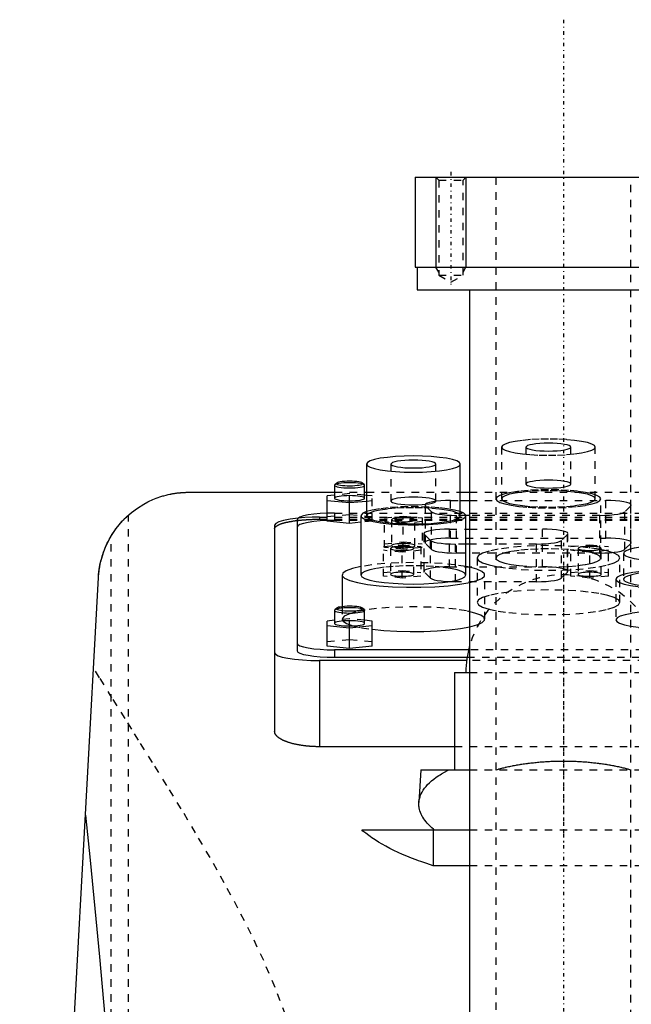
# Model space of a CAD drawing. Extents: x -120 to 120, y -1 to 834.
# Tile 5 of 6: x -72 to 9, y 703 to 834. Entities that reach past the tile are written whole.
import ezdxf

# ---------------------------------------------------------------- set-up
doc = ezdxf.new("R2010")
doc.units = 0
doc.linetypes.add('CENTER', pattern=[1.5, 0.45, -0.5, 0.05, -0.5])
doc.linetypes.add('DASHED', pattern=[2, 1, -1])
for name, color, linetype in [('AM_0', 7, 'CONTINUOUS'), ('AM_10', 7, 'CONTINUOUS'), ('AM_3', 7, 'DASHED'), ('AM_7', 7, 'CENTER')]:
    doc.layers.add(name, color=color, linetype=linetype)

msp = doc.modelspace()

# ---------------------------------------------------------------- linework, layer by layer
at = {"layer": 'AM_0', "color": 7, "linetype": 'CONTINUOUS'}
for p, q in [((-19.75, 813.5), (-19.75, 801.5)), ((-19.75, 813.5), (19.75, 813.5)), ((-19.75, 801.5), (19.75, 801.5)), ((-19.5, 801.5), (-19.5, 798.5)), ((-19.5, 798.5), (19.5, 798.5)), ((-12.5, 798.5), (-12.5, 675.5)), ((-26.25, 775.26), (-26.25, 768.37)), ((-13.75, 768.37), (-13.75, 775.26)), ((-30.47, 772.49), (-30.5, 772.43)), ((-30.5, 772.43), (-30.5, 770.71)), ((-30.22, 772.73), (-30.47, 772.49)), ((-26.53, 772.49), (-26.78, 772.73)), ((-26.5, 770.71), (-26.5, 772.43)), ((-50, 771.5), (-30.5, 771.5)), ((-30.5, 771.12), (-31.5, 771.02)), ((-31.5, 767.66), (-31.5, 771.02)), ((-26.5, 771.5), (-26.25, 771.5)), ((-26.25, 771.09), (-26.5, 771.12)), ((-13.75, 771.5), (-12.5, 771.5)), ((-31.5, 770.42), (-28.5, 770.12)), ((-28.5, 770.12), (-26.25, 770.34)), ((-28.5, 767.36), (-28.5, 770.12)), ((-13.75, 770.4), (-12.5, 770.4)), ((-35.5, 767.86), (-35.5, 750.38)), ((-27, 768.37), (-27, 760.49)), ((-12.5, 768.42), (-13.01, 768.42)), ((-13, 760.49), (-13, 768.37)), ((-38.5, 767.14), (-38.5, 739.63)), ((-28.5, 767.36), (-31.5, 767.66)), ((-27, 767.51), (-28.5, 767.36)), ((-13, 766.58), (-12.5, 766.58)), ((-12.5, 764.6), (-13, 764.6)), ((-12.49, 761.5), (-13, 761.6)), ((-72.48, 569.6), (-61.98, 760.16)), ((-29.5, 760.49), (-29.5, 756.25)), ((-30.22, 756.06), (-30.47, 755.82)), ((-26.53, 755.82), (-26.78, 756.06)), ((-30.47, 755.82), (-30.5, 755.76)), ((-30.5, 755.76), (-30.5, 754.03)), ((-26.5, 754.03), (-26.5, 755.76)), ((-30.5, 754.44), (-31.5, 754.34)), ((-31.5, 750.99), (-31.5, 754.34)), ((-31.5, 753.74), (-28.5, 753.44)), ((-28.5, 753.44), (-25.5, 753.74)), ((-28.5, 750.69), (-28.5, 753.44)), ((-25.5, 754.34), (-26.5, 754.44)), ((-25.5, 750.99), (-25.5, 754.34)), ((-28.5, 750.69), (-31.5, 750.99)), ((-25.5, 750.99), (-28.5, 750.69)), ((-12.65, 750.5), (-30.5, 750.5)), ((-30.5, 750.5), (-30.5, 749.52)), ((-30.5, 749.52), (-12.84, 749.52)), ((-32.5, 749.08), (-32.5, 737.59)), ((-12.9, 749.08), (-32.5, 749.08)), ((-14.5, 747.5), (-14.5, 734.5)), ((-14.5, 747.5), (-12.51, 747.5)), ((-14.5, 737.59), (-32.5, 737.59)), ((-19, 734.5), (-19.27, 730.15)), ((-19, 734.5), (-12.51, 734.5)), ((-26.89, 726.5), (-12.5, 726.5)), ((-17.38, 726.5), (-17.38, 721.73)), ((-12.5, 721.73), (-17.38, 721.73))]:
    msp.add_line(p, q, dxfattribs=at)
for points in [[(-26.25, 775.26), (-26.13, 775.05), (-25.77, 774.85), (-25.2, 774.66), (-24.42, 774.49), (-23.47, 774.36), (-22.39, 774.26), (-21.22, 774.2), (-20, 774.18), (-18.78, 774.2), (-17.61, 774.26), (-16.53, 774.36), (-15.58, 774.49), (-14.8, 774.66), (-14.23, 774.85), (-13.87, 775.05), (-13.75, 775.26), (-13.87, 775.47), (-14.23, 775.68), (-14.8, 775.87), (-15.58, 776.03), (-16.53, 776.16), (-17.61, 776.26), (-18.78, 776.33), (-20, 776.35), (-21.22, 776.33), (-22.39, 776.26), (-23.47, 776.16), (-24.42, 776.03), (-25.2, 775.87), (-25.77, 775.68), (-26.13, 775.47)], [(-23, 775.26), (-22.94, 775.16), (-22.77, 775.06), (-22.49, 774.97), (-22.12, 774.89), (-21.67, 774.83), (-21.15, 774.78), (-20.59, 774.75), (-20, 774.74), (-19.41, 774.75), (-18.85, 774.78), (-18.33, 774.83), (-17.88, 774.89), (-17.51, 774.97), (-17.23, 775.06), (-17.06, 775.16), (-17, 775.26), (-17.06, 775.36), (-17.23, 775.46), (-17.51, 775.55), (-17.88, 775.63), (-18.33, 775.7), (-18.85, 775.74), (-19.41, 775.77), (-20, 775.78), (-20.59, 775.77), (-21.15, 775.74), (-21.67, 775.7), (-22.12, 775.63), (-22.49, 775.55), (-22.77, 775.46), (-22.94, 775.36)]]:
    msp.add_lwpolyline(points, close=True, dxfattribs=at)
for points in [[(-30.5, 772.43), (-30.46, 772.36), (-30.35, 772.3), (-30.17, 772.24), (-29.92, 772.19), (-29.62, 772.14), (-29.28, 772.11), (-28.91, 772.09), (-28.52, 772.08), (-28.13, 772.09), (-27.76, 772.11), (-27.41, 772.14), (-27.1, 772.18), (-26.85, 772.24), (-26.66, 772.29), (-26.55, 772.36), (-26.5, 772.43), (-26.53, 772.49)], [(-30.22, 772.73), (-30.25, 772.67), (-30.21, 772.61), (-30.11, 772.56), (-29.94, 772.51), (-29.72, 772.46), (-29.45, 772.42), (-29.15, 772.4), (-28.82, 772.38), (-28.48, 772.37), (-28.14, 772.38), (-27.81, 772.4), (-27.51, 772.43), (-27.25, 772.47), (-27.04, 772.51), (-26.88, 772.56), (-26.78, 772.62), (-26.75, 772.68), (-26.79, 772.74), (-26.89, 772.8), (-27.05, 772.85), (-27.27, 772.89), (-27.53, 772.93), (-27.83, 772.96), (-28.16, 772.98), (-28.5, 772.98)], [(-28.5, 772.98), (-28.85, 772.98), (-29.18, 772.96), (-29.48, 772.93), (-29.75, 772.89), (-29.97, 772.84), (-30.13, 772.79), (-30.22, 772.73)], [(-30.5, 770.71), (-30.46, 770.64), (-30.35, 770.58), (-30.16, 770.52), (-29.91, 770.46), (-29.61, 770.42), (-29.27, 770.39), (-28.89, 770.37), (-28.5, 770.36), (-28.11, 770.37), (-27.73, 770.39), (-27.39, 770.42), (-27.09, 770.46), (-26.84, 770.52), (-26.65, 770.58), (-26.54, 770.64), (-26.5, 770.71)], [(-35.38, 768.05), (-36.43, 767.93), (-37.31, 767.76), (-37.96, 767.57), (-38.36, 767.36), (-38.5, 767.14)], [(-31.5, 768.72), (-32.43, 768.67), (-33.29, 768.58), (-34.05, 768.48), (-34.66, 768.35), (-35.12, 768.2), (-35.4, 768.03), (-35.5, 767.86)], [(-26.25, 768.92), (-26.74, 768.7), (-26.98, 768.46), (-26.95, 768.23), (-26.67, 768), (-26.13, 767.78), (-25.37, 767.59), (-24.4, 767.42), (-23.26, 767.29), (-22.01, 767.2), (-20.68, 767.16), (-19.32, 767.16), (-17.99, 767.2), (-16.74, 767.29), (-15.6, 767.42), (-14.63, 767.59), (-13.87, 767.78), (-13.33, 768), (-13.05, 768.23), (-13.02, 768.46), (-13.26, 768.7), (-13.75, 768.92)], [(-26.25, 768.37), (-26.13, 768.16), (-25.77, 767.95), (-25.2, 767.76), (-24.42, 767.6), (-23.47, 767.47), (-22.39, 767.36), (-21.22, 767.3), (-20, 767.28), (-18.78, 767.3), (-17.61, 767.36), (-16.53, 767.47), (-15.58, 767.6), (-14.8, 767.76), (-14.23, 767.95), (-13.87, 768.16), (-13.75, 768.37)], [(-27, 761.6), (-28.14, 761.34), (-28.96, 761.04), (-29.41, 760.72), (-29.48, 760.38), (-29.17, 760.06), (-28.48, 759.75), (-27.46, 759.47), (-26.13, 759.23), (-24.55, 759.04), (-22.79, 758.91), (-20.92, 758.85), (-19, 758.85), (-17.13, 758.92), (-15.38, 759.05), (-13.81, 759.24), (-12.49, 759.48)], [(-27, 760.49), (-26.87, 760.25), (-26.47, 760.02), (-25.82, 759.81), (-24.95, 759.63), (-23.89, 759.48), (-22.68, 759.37), (-21.37, 759.3), (-20, 759.27), (-18.63, 759.3), (-17.32, 759.37), (-16.11, 759.48), (-15.05, 759.63), (-14.18, 759.81), (-13.53, 760.02), (-13.13, 760.25), (-13, 760.49)], [(-30.22, 756.06), (-30.25, 756), (-30.21, 755.94), (-30.11, 755.88), (-29.94, 755.83), (-29.72, 755.78), (-29.45, 755.75), (-29.15, 755.72), (-28.82, 755.7), (-28.48, 755.7), (-28.14, 755.7), (-27.81, 755.72), (-27.51, 755.75), (-27.25, 755.79), (-27.04, 755.84), (-26.88, 755.89), (-26.78, 755.94), (-26.75, 756), (-26.79, 756.06), (-26.89, 756.12), (-27.05, 756.17), (-27.27, 756.22), (-27.53, 756.26), (-27.83, 756.28), (-28.16, 756.3), (-28.5, 756.31)], [(-28.5, 756.31), (-28.85, 756.3), (-29.18, 756.28), (-29.48, 756.25), (-29.75, 756.21), (-29.97, 756.17), (-30.13, 756.11), (-30.22, 756.06)], [(-30.5, 755.76), (-30.46, 755.69), (-30.35, 755.62), (-30.17, 755.56), (-29.92, 755.51), (-29.62, 755.47), (-29.28, 755.44), (-28.91, 755.42), (-28.52, 755.41), (-28.13, 755.41), (-27.76, 755.43), (-27.41, 755.46), (-27.1, 755.51), (-26.85, 755.56), (-26.66, 755.62), (-26.55, 755.68), (-26.5, 755.75), (-26.53, 755.82)], [(-30.5, 754.03), (-30.46, 753.96), (-30.35, 753.9), (-30.16, 753.84), (-29.91, 753.79), (-29.61, 753.74), (-29.27, 753.71), (-28.89, 753.69), (-28.5, 753.69), (-28.11, 753.69), (-27.73, 753.71), (-27.39, 753.74), (-27.09, 753.79), (-26.84, 753.84), (-26.65, 753.9), (-26.54, 753.96), (-26.5, 754.03)], [(-25.51, 753.24), (-23.93, 753.08), (-22.22, 752.98), (-20.42, 752.93), (-18.61, 752.95), (-16.85, 753.02), (-15.21, 753.16), (-13.74, 753.34), (-12.49, 753.57)], [(-35.5, 751.37), (-35.4, 751.2), (-35.12, 751.04), (-34.66, 750.89), (-34.04, 750.75), (-33.28, 750.65), (-32.41, 750.57), (-31.48, 750.52), (-30.5, 750.5)], [(-38.5, 750.12), (-38.38, 749.92), (-38.04, 749.72), (-37.49, 749.54), (-36.74, 749.39), (-35.83, 749.26), (-34.8, 749.16), (-33.67, 749.1), (-32.5, 749.08)], [(-35.5, 750.38), (-35.4, 750.21), (-35.12, 750.05), (-34.66, 749.9), (-34.04, 749.77), (-33.28, 749.66), (-32.41, 749.58), (-31.48, 749.53), (-30.5, 749.52)]]:
    msp.add_lwpolyline(points, dxfattribs=at)
for points in [[(-61.98, 760.16, 0), (-61.96, 760.53, 0), (-61.87, 761.27, 0), (-61.74, 762.01, 0), (-61.65, 762.37, 0), (-61.55, 762.74, 0), (-61.32, 763.47, 0), (-61.04, 764.19, 0), (-60.71, 764.91, 0), (-60.33, 765.6, 0), (-59.9, 766.28, 0), (-59.66, 766.62, 0), (-59.41, 766.95, 0), (-58.86, 767.59, 0), (-58.25, 768.21, 0), (-57.57, 768.81, 0), (-56.8, 769.39, 0), (-55.93, 769.93, 0), (-55.41, 770.21, 0), (-55.32, 770.26, 0), (-55.13, 770.35, 0), (-54.93, 770.44, 0), (-54.82, 770.49, 0), (-54.72, 770.53, 0), (-54.5, 770.63, 0), (-54.27, 770.71, 0), (-54.03, 770.8, 0), (-53.79, 770.89, 0), (-53.53, 770.97, 0), (-53.39, 771.01, 0), (-53.26, 771.05, 0), (-52.97, 771.13, 0), (-52.67, 771.2, 0), (-52.49, 771.24, 0), (-52.44, 771.25, 0), (-52.38, 771.26, 0), (-52.36, 771.27, 0), (-52.33, 771.27, 0), (-52.27, 771.28, 0), (-52.21, 771.29, 0), (-52.15, 771.31, 0), (-52.09, 771.32, 0), (-52.03, 771.33, 0), (-52, 771.33, 0), (-51.97, 771.34, 0), (-51.91, 771.35, 0), (-51.84, 771.36, 0), (-51.78, 771.37, 0), (-51.71, 771.38, 0), (-51.64, 771.39, 0), (-51.61, 771.39, 0), (-51.57, 771.4, 0), (-51.5, 771.41, 0), (-51.43, 771.41, 0), (-51.4, 771.42, 0), (-51.36, 771.42, 0), (-51.29, 771.43, 0), (-51.21, 771.44, 0), (-51.18, 771.44, 0), (-51.14, 771.45, 0), (-51.06, 771.45, 0), (-50.99, 771.46, 0), (-50.91, 771.47, 0), (-50.83, 771.47, 0), (-50.76, 771.48, 0), (-50.72, 771.48, 0), (-50.68, 771.48, 0), (-50.6, 771.48, 0), (-50.52, 771.49, 0), (-50.44, 771.49, 0), (-50.36, 771.49, 0), (-50.28, 771.5, 0), (-50.24, 771.5, 0), (-50.2, 771.5, 0), (-50.12, 771.5, 0), (-50.04, 771.5, 0), (-50, 771.5, 0)], [(-60.27, 765.71, 0), (-60.18, 765.86, 0), (-59.99, 766.14, 0), (-59.8, 766.42, 0), (-59.71, 766.56, 0), (-59.61, 766.69, 0), (-59.42, 766.93, 0), (-59.24, 767.16, 0), (-59.07, 767.36, 0), (-58.91, 767.54, 0), (-58.76, 767.7, 0), (-58.69, 767.78, 0), (-58.62, 767.85, 0), (-58.49, 767.99, 0), (-58.37, 768.1, 0), (-58.26, 768.2, 0), (-58.18, 768.28, 0), (-58.11, 768.35, 0), (-58.08, 768.37, 0), (-58.05, 768.4, 0), (-58.02, 768.43, 0), (-58, 768.44, 0), (-58, 768.44, 0)], [(-61.98, 760.16, 0), (-61.97, 760.32, 0), (-61.94, 760.65, 0), (-61.91, 760.97, 0), (-61.89, 761.13, 0), (-61.86, 761.3, 0), (-61.81, 761.62, 0), (-61.75, 761.94, 0), (-61.68, 762.26, 0), (-61.6, 762.57, 0), (-61.51, 762.89, 0), (-61.47, 763.04, 0), (-61.42, 763.2, 0), (-61.31, 763.51, 0), (-61.2, 763.81, 0), (-61.08, 764.11, 0), (-60.95, 764.41, 0), (-60.81, 764.71, 0), (-60.74, 764.86, 0), (-60.66, 765, 0), (-60.51, 765.29, 0), (-60.35, 765.57, 0), (-60.27, 765.71, 0)], [(-32.5, 737.59, 0), (-32.54, 737.59, 0), (-32.63, 737.59, 0), (-32.71, 737.59, 0), (-32.75, 737.59, 0), (-32.8, 737.59, 0), (-32.88, 737.59, 0), (-32.97, 737.59, 0), (-33.06, 737.6, 0), (-33.14, 737.6, 0), (-33.23, 737.6, 0), (-33.27, 737.6, 0), (-33.31, 737.61, 0), (-33.4, 737.61, 0), (-33.49, 737.61, 0), (-33.57, 737.62, 0), (-33.66, 737.63, 0), (-33.75, 737.63, 0), (-33.79, 737.63, 0), (-33.83, 737.64, 0), (-33.92, 737.65, 0), (-34.01, 737.65, 0), (-34.05, 737.66, 0), (-34.09, 737.66, 0), (-34.18, 737.67, 0), (-34.26, 737.68, 0), (-34.31, 737.68, 0), (-34.35, 737.69, 0), (-34.43, 737.7, 0), (-34.52, 737.71, 0), (-34.6, 737.72, 0), (-34.68, 737.73, 0), (-34.77, 737.74, 0), (-34.81, 737.75, 0), (-34.85, 737.75, 0), (-34.93, 737.76, 0), (-35.01, 737.78, 0), (-35.09, 737.79, 0), (-35.17, 737.8, 0), (-35.25, 737.82, 0), (-35.29, 737.82, 0), (-35.33, 737.83, 0), (-35.41, 737.85, 0), (-35.49, 737.86, 0), (-35.56, 737.88, 0), (-35.64, 737.89, 0), (-35.71, 737.91, 0), (-35.75, 737.92, 0), (-35.79, 737.92, 0), (-35.86, 737.94, 0), (-35.93, 737.96, 0), (-36.01, 737.98, 0), (-36.08, 737.99, 0), (-36.15, 738.01, 0), (-36.18, 738.02, 0), (-36.21, 738.03, 0), (-36.28, 738.05, 0), (-36.35, 738.07, 0), (-36.41, 738.09, 0), (-36.48, 738.11, 0), (-36.54, 738.13, 0), (-36.57, 738.13, 0), (-36.6, 738.14, 0), (-36.67, 738.16, 0), (-36.73, 738.18, 0), (-36.76, 738.2, 0), (-36.78, 738.21, 0), (-36.84, 738.23, 0), (-36.9, 738.25, 0), (-36.93, 738.26, 0), (-36.96, 738.27, 0), (-37.02, 738.29, 0), (-37.07, 738.31, 0), (-37.13, 738.34, 0), (-37.18, 738.36, 0), (-37.23, 738.38, 0), (-37.26, 738.39, 0), (-37.29, 738.4, 0), (-37.34, 738.43, 0), (-37.39, 738.45, 0), (-37.44, 738.48, 0), (-37.49, 738.5, 0), (-37.54, 738.53, 0), (-37.56, 738.54, 0), (-37.58, 738.55, 0), (-37.63, 738.58, 0), (-37.68, 738.6, 0), (-37.72, 738.63, 0), (-37.76, 738.66, 0), (-37.8, 738.68, 0), (-37.82, 738.7, 0), (-37.84, 738.71, 0), (-37.88, 738.74, 0), (-37.92, 738.76, 0), (-37.96, 738.79, 0), (-38, 738.82, 0), (-38.03, 738.85, 0), (-38.05, 738.86, 0), (-38.06, 738.87, 0), (-38.1, 738.9, 0), (-38.13, 738.93, 0), (-38.16, 738.96, 0), (-38.19, 738.99, 0), (-38.22, 739.02, 0), (-38.23, 739.03, 0), (-38.24, 739.04, 0), (-38.27, 739.07, 0), (-38.29, 739.1, 0), (-38.3, 739.12, 0), (-38.31, 739.13, 0), (-38.33, 739.16, 0), (-38.35, 739.19, 0), (-38.36, 739.2, 0), (-38.37, 739.22, 0), (-38.39, 739.25, 0), (-38.41, 739.28, 0), (-38.42, 739.3, 0), (-38.43, 739.33, 0), (-38.45, 739.36, 0), (-38.45, 739.38, 0), (-38.46, 739.39, 0), (-38.47, 739.42, 0), (-38.47, 739.45, 0), (-38.48, 739.48, 0), (-38.49, 739.51, 0), (-38.49, 739.53, 0), (-38.49, 739.55, 0), (-38.5, 739.56, 0), (-38.5, 739.59, 0), (-38.5, 739.62, 0), (-38.5, 739.63, 0)], [(-17.21, 726.5, 0), (-17.33, 726.6, 0), (-17.55, 726.79, 0), (-17.76, 726.98, 0), (-17.87, 727.08, 0), (-17.96, 727.18, 0), (-18.15, 727.38, 0), (-18.32, 727.58, 0), (-18.48, 727.79, 0), (-18.62, 727.99, 0), (-18.75, 728.2, 0), (-18.81, 728.3, 0), (-18.87, 728.4, 0), (-18.97, 728.61, 0), (-19.06, 728.82, 0), (-19.13, 729.03, 0), (-19.19, 729.23, 0), (-19.23, 729.44, 0), (-19.25, 729.54, 0), (-19.26, 729.65, 0), (-19.28, 729.85, 0), (-19.28, 730.05, 0), (-19.27, 730.15, 0)], [(-63.73, 728.44, 0), (-63.09, 722.45, 0), (-61.84, 709.58, 0), (-60.6, 695.59, 0), (-60, 688.17, 0)], [(-17.38, 721.73, 0), (-17.7, 721.84, 0), (-18.36, 722.05, 0), (-19, 722.27, 0), (-19.32, 722.38, 0), (-19.63, 722.5, 0), (-20.26, 722.74, 0), (-20.86, 722.98, 0), (-21.46, 723.24, 0), (-22.03, 723.5, 0), (-22.59, 723.76, 0), (-22.87, 723.9, 0), (-23.14, 724.03, 0), (-23.66, 724.31, 0), (-24.16, 724.59, 0), (-24.64, 724.88, 0), (-25.1, 725.17, 0), (-25.54, 725.46, 0), (-25.75, 725.61, 0), (-25.95, 725.76, 0), (-26.35, 726.05, 0), (-26.72, 726.35, 0), (-26.89, 726.5, 0)]]:
    msp.add_polyline3d(points, dxfattribs=at)
msp.add_arc((0, 747.5), 13, 164.0576, 180, dxfattribs=at)
at = {"layer": 'AM_10', "color": 7, "linetype": 'CONTINUOUS'}
for p, q in [((-17, 813.5), (-17, 801.5)), ((-13, 813.5), (-13, 801.5)), ((-16.62, 800.84), (-17, 801.5)), ((-17, 801.5), (-13, 801.5)), ((-13.38, 800.84), (-13, 801.5))]:
    msp.add_line(p, q, dxfattribs=at)
at = {"layer": 'AM_3', "color": 6, "linetype": 'DASHED'}
for p, q in [((-17, 813.5), (-16.62, 813.12)), ((-16.62, 813.12), (-16.62, 800.44)), ((-16.62, 813.12), (-13.38, 813.12)), ((-13.38, 813.12), (-13, 813.5)), ((-13.38, 800.44), (-13.38, 813.12)), ((-9, 813.5), (-9, 393.5)), ((9, 393.5), (9, 813.5)), ((-16.62, 800.44), (-15, 799.5)), ((-16.62, 800.44), (-13.38, 800.44)), ((-15, 799.5), (-13.38, 800.44)), ((-8.25, 777.52), (-8.25, 770.63)), ((-5, 777.52), (-5, 772.6)), ((1, 772.6), (1, 777.52)), ((4.25, 770.63), (4.25, 777.52)), ((-23, 775.26), (-23, 770.34)), ((-17, 770.34), (-17, 775.26)), ((-30.5, 771.5), (-26.5, 771.5)), ((-28.5, 771.32), (-30.5, 771.12)), ((-28.5, 770.12), (-28.5, 771.32)), ((-26.5, 771.12), (-28.5, 771.32)), ((-26.25, 771.5), (-13.75, 771.5)), ((-25.5, 771.02), (-26.25, 771.09)), ((-25.5, 767.66), (-25.5, 771.02)), ((-12.5, 771.5), (12.5, 771.5)), ((5, 762.75), (5, 770.63)), ((-26.25, 770.34), (-25.5, 770.42)), ((-18.45, 769.81), (-18.45, 764.79)), ((-18.4, 764.69), (-18.4, 769.71)), ((-17.59, 768.91), (-18.4, 769.71)), ((-15.05, 770.4), (-13.75, 770.4)), ((-15.05, 765.38), (-15.05, 770.4)), ((-12.5, 770.4), (5.65, 770.4)), ((5.65, 765.38), (5.65, 770.4)), ((9, 769.71), (8.19, 768.91)), ((9, 764.69), (9, 769.71)), ((-58, 569.6), (-58, 768.44)), ((-32.5, 768.18), (-32.5, 767.91)), ((-32.5, 768.18), (32.5, 768.18)), ((-32.5, 767.91), (32.5, 767.91)), ((-30.5, 768.73), (-31.5, 768.72)), ((-31.5, 768.26), (-28.5, 768.56)), ((-30.5, 768.73), (12.5, 768.73)), ((-30.5, 768.73), (-30.5, 767.75)), ((-28.5, 768.56), (-25.5, 768.26)), ((-23.85, 768.09), (-21.35, 768.34)), ((-23.85, 764.14), (-23.85, 768.09)), ((-22.9, 767.84), (-22.9, 764.39)), ((-21.35, 768.34), (-18.85, 768.09)), ((-21.35, 763.89), (-21.35, 768.34)), ((-19.8, 764.39), (-19.8, 767.84)), ((-18.85, 768.09), (-18.85, 764.14)), ((-17.59, 763.89), (-17.59, 768.91)), ((-14.24, 763.4), (-14.24, 768.42)), ((-13.01, 768.42), (-14.24, 768.42)), ((4.84, 768.42), (-12.5, 768.42)), ((4.84, 763.4), (4.84, 768.42)), ((8.19, 763.89), (8.19, 768.91)), ((30.5, 767.75), (-30.5, 767.75)), ((-25.5, 767.66), (-27, 767.51)), ((-21.35, 767.34), (-23.85, 767.59)), ((-18.85, 767.59), (-21.35, 767.34)), ((-15.2, 766.58), (-13, 766.58)), ((-15.2, 761.56), (-15.2, 766.58)), ((-12.5, 766.58), (-2.8, 766.58)), ((-2.8, 761.56), (-2.8, 766.58)), ((-60.27, 569.6), (-60.27, 765.71)), ((-18.6, 765.99), (-18.6, 760.97)), ((-18.55, 760.87), (-18.55, 765.89)), ((-17.74, 765.09), (-18.55, 765.89)), ((-15.05, 765.38), (5.65, 765.38)), ((0.55, 765.89), (-0.26, 765.09)), ((0.55, 760.87), (0.55, 765.89)), ((0.6, 760.97), (0.6, 765.99)), ((-24, 764.27), (-21.5, 764.52)), ((-24, 760.32), (-24, 764.27)), ((-23.85, 764.64), (-21.35, 764.89)), ((-21.35, 763.89), (-23.85, 764.14)), ((-23.05, 764.02), (-23.05, 760.57)), ((-21.5, 764.52), (-19, 764.27)), ((-21.5, 760.07), (-21.5, 764.52)), ((-21.35, 764.89), (-18.85, 764.64)), ((-18.85, 764.14), (-21.35, 763.89)), ((-19.95, 760.57), (-19.95, 764.02)), ((-19, 764.27), (-19, 760.32)), ((-17.59, 763.89), (-18.4, 764.69)), ((-17.74, 760.07), (-17.74, 765.09)), ((-14.39, 759.58), (-14.39, 764.6)), ((-13, 764.6), (-14.39, 764.6)), ((-3.61, 764.6), (-12.5, 764.6)), ((-3.61, 759.58), (-3.61, 764.6)), ((-0.26, 760.07), (-0.26, 765.09)), ((1, 764.27), (3.5, 764.52)), ((1, 760.32), (1, 764.27)), ((1.95, 764.02), (1.95, 760.57)), ((3.5, 764.52), (6, 764.27)), ((3.5, 760.07), (3.5, 764.52)), ((5.05, 760.57), (5.05, 764.02)), ((6, 760.32), (6, 764.27)), ((9, 764.69), (8.19, 763.89)), ((-21.5, 763.52), (-24, 763.77)), ((-19, 763.77), (-21.5, 763.52)), ((4.84, 763.4), (-14.24, 763.4)), ((-11.5, 762.75), (-11.5, 756.84)), ((3.5, 763.52), (1, 763.77)), ((6, 763.77), (3.5, 763.52)), ((7.5, 756.84), (7.5, 762.75)), ((8, 763.36), (8, 759.91)), ((-15.2, 761.56), (-2.8, 761.56)), ((-24, 760.82), (-21.5, 761.07)), ((-21.5, 760.07), (-24, 760.32)), ((-21.5, 761.07), (-19, 760.82)), ((-19, 760.32), (-21.5, 760.07)), ((-17.74, 760.07), (-18.55, 760.87)), ((-10.5, 754.58), (-10.5, 760.49)), ((0.55, 760.87), (-0.26, 760.07)), ((1, 760.82), (3.5, 761.07)), ((3.5, 760.07), (1, 760.32)), ((3.5, 761.07), (6, 760.82)), ((6, 760.32), (3.5, 760.07)), ((-3.61, 759.58), (-14.39, 759.58)), ((7, 759.91), (7, 754.49)), ((-29.5, 756.25), (-29.5, 754.58)), ((-28.5, 754.64), (-30.5, 754.44)), ((-28.5, 753.44), (-28.5, 754.64)), ((-26.5, 754.44), (-28.5, 754.64)), ((-31.5, 751.59), (-28.5, 751.89)), ((-28.5, 751.89), (-25.5, 751.59)), ((-12.84, 749.52), (12.84, 749.52)), ((12.65, 750.5), (-12.65, 750.5)), ((12.9, 749.08), (-12.9, 749.08)), ((-12.51, 747.5), (12.51, 747.5)), ((14.5, 737.59), (-14.5, 737.59)), ((-12.51, 734.5), (12.51, 734.5)), ((-12.5, 726.5), (12.5, 726.5)), ((12.5, 721.73), (-12.5, 721.73))]:
    msp.add_line(p, q, dxfattribs=at)
for points in [[(-8.25, 777.52), (-8.13, 777.31), (-7.77, 777.1), (-7.2, 776.92), (-6.42, 776.75), (-5.47, 776.62), (-4.39, 776.52), (-3.22, 776.45), (-2, 776.43), (-0.78, 776.45), (0.39, 776.52), (1.47, 776.62), (2.42, 776.75), (3.2, 776.92), (3.77, 777.1), (4.13, 777.31), (4.25, 777.52), (4.13, 777.73), (3.77, 777.93), (3.2, 778.12), (2.42, 778.29), (1.47, 778.42), (0.39, 778.52), (-0.78, 778.58), (-2, 778.6), (-3.22, 778.58), (-4.39, 778.52), (-5.47, 778.42), (-6.42, 778.29), (-7.2, 778.12), (-7.77, 777.93), (-8.13, 777.73)], [(-5, 777.52), (-4.94, 777.42), (-4.77, 777.32), (-4.49, 777.23), (-4.12, 777.15), (-3.67, 777.09), (-3.15, 777.04), (-2.59, 777.01), (-2, 777), (-1.41, 777.01), (-0.85, 777.04), (-0.33, 777.09), (0.12, 777.15), (0.49, 777.23), (0.77, 777.32), (0.94, 777.42), (1, 777.52), (0.94, 777.62), (0.77, 777.72), (0.49, 777.81), (0.12, 777.89), (-0.33, 777.95), (-0.85, 778), (-1.41, 778.03), (-2, 778.04), (-2.59, 778.03), (-3.15, 778), (-3.67, 777.95), (-4.12, 777.89), (-4.49, 777.81), (-4.77, 777.72), (-4.94, 777.62)], [(-5, 772.6), (-4.94, 772.49), (-4.77, 772.4), (-4.49, 772.31), (-4.12, 772.23), (-3.67, 772.16), (-3.15, 772.11), (-2.59, 772.08), (-2, 772.07), (-1.41, 772.08), (-0.85, 772.11), (-0.33, 772.16), (0.12, 772.23), (0.49, 772.31), (0.77, 772.4), (0.94, 772.49), (1, 772.6), (0.94, 772.7), (0.77, 772.79), (0.49, 772.88), (0.12, 772.96), (-0.33, 773.03), (-0.85, 773.08), (-1.41, 773.11), (-2, 773.12), (-2.59, 773.11), (-3.15, 773.08), (-3.67, 773.03), (-4.12, 772.96), (-4.49, 772.88), (-4.77, 772.79), (-4.94, 772.7)], [(-9, 770.63), (-8.87, 770.39), (-8.47, 770.16), (-7.82, 769.95), (-6.95, 769.77), (-5.89, 769.61), (-4.68, 769.5), (-3.37, 769.43), (-2, 769.41), (-0.63, 769.43), (0.68, 769.5), (1.89, 769.61), (2.95, 769.77), (3.82, 769.95), (4.47, 770.16), (4.87, 770.39), (5, 770.63), (4.87, 770.86), (4.47, 771.09), (3.82, 771.3), (2.95, 771.48), (1.89, 771.64), (0.68, 771.75), (-0.63, 771.82), (-2, 771.84), (-3.37, 771.82), (-4.68, 771.75), (-5.89, 771.64), (-6.95, 771.48), (-7.82, 771.3), (-8.47, 771.09), (-8.87, 770.86)], [(-23, 770.34), (-22.94, 770.24), (-22.77, 770.14), (-22.49, 770.05), (-22.12, 769.97), (-21.67, 769.9), (-21.15, 769.86), (-20.59, 769.83), (-20, 769.82), (-19.41, 769.83), (-18.85, 769.86), (-18.33, 769.9), (-17.88, 769.97), (-17.51, 770.05), (-17.23, 770.14), (-17.06, 770.24), (-17, 770.34), (-17.06, 770.44), (-17.23, 770.54), (-17.51, 770.63), (-17.88, 770.71), (-18.33, 770.77), (-18.85, 770.82), (-19.41, 770.85), (-20, 770.86), (-20.59, 770.85), (-21.15, 770.82), (-21.67, 770.77), (-22.12, 770.71), (-22.49, 770.63), (-22.77, 770.54), (-22.94, 770.44)], [(-8.25, 770.63), (-8.13, 770.41), (-7.77, 770.21), (-7.2, 770.02), (-6.42, 769.86), (-5.47, 769.72), (-4.39, 769.62), (-3.22, 769.56), (-2, 769.54), (-0.78, 769.56), (0.39, 769.62), (1.47, 769.72), (2.42, 769.86), (3.2, 770.02), (3.77, 770.21), (4.13, 770.41), (4.25, 770.63), (4.13, 770.84), (3.77, 771.04), (3.2, 771.23), (2.42, 771.39), (1.47, 771.53), (0.39, 771.63), (-0.78, 771.69), (-2, 771.71), (-3.22, 771.69), (-4.39, 771.63), (-5.47, 771.53), (-6.42, 771.39), (-7.2, 771.23), (-7.77, 771.04), (-8.13, 770.84)], [(-19.8, 767.84), (-19.83, 767.89), (-19.92, 767.94), (-20.06, 767.99), (-20.25, 768.03), (-20.49, 768.06), (-20.76, 768.09), (-21.05, 768.1), (-21.35, 768.11), (-21.65, 768.1), (-21.94, 768.09), (-22.21, 768.06), (-22.45, 768.03), (-22.64, 767.99), (-22.78, 767.94), (-22.87, 767.89), (-22.9, 767.84), (-22.87, 767.79), (-22.78, 767.74), (-22.64, 767.69), (-22.45, 767.65), (-22.21, 767.61), (-21.94, 767.59), (-21.65, 767.57), (-21.35, 767.57), (-21.05, 767.57), (-20.76, 767.59), (-20.49, 767.61), (-20.25, 767.65), (-20.06, 767.69), (-19.92, 767.74), (-19.83, 767.79)], [(-19.95, 764.02), (-19.98, 764.07), (-20.07, 764.12), (-20.21, 764.17), (-20.4, 764.21), (-20.64, 764.24), (-20.91, 764.27), (-21.2, 764.28), (-21.5, 764.29), (-21.8, 764.28), (-22.09, 764.27), (-22.36, 764.24), (-22.6, 764.21), (-22.79, 764.17), (-22.93, 764.12), (-23.02, 764.07), (-23.05, 764.02), (-23.02, 763.97), (-22.93, 763.92), (-22.79, 763.87), (-22.6, 763.83), (-22.36, 763.79), (-22.09, 763.77), (-21.8, 763.75), (-21.5, 763.75), (-21.2, 763.75), (-20.91, 763.77), (-20.64, 763.79), (-20.4, 763.83), (-20.21, 763.87), (-20.07, 763.92), (-19.98, 763.97)], [(-19.8, 764.39), (-19.83, 764.44), (-19.92, 764.49), (-20.06, 764.54), (-20.25, 764.58), (-20.49, 764.62), (-20.76, 764.64), (-21.05, 764.66), (-21.35, 764.66), (-21.65, 764.66), (-21.94, 764.64), (-22.21, 764.62), (-22.45, 764.58), (-22.64, 764.54), (-22.78, 764.49), (-22.87, 764.44), (-22.9, 764.39), (-22.87, 764.34), (-22.78, 764.29), (-22.64, 764.24), (-22.45, 764.2), (-22.21, 764.17), (-21.94, 764.14), (-21.65, 764.13), (-21.35, 764.12), (-21.05, 764.13), (-20.76, 764.14), (-20.49, 764.17), (-20.25, 764.2), (-20.06, 764.24), (-19.92, 764.29), (-19.83, 764.34)], [(-11.5, 762.75), (-11.32, 762.43), (-10.78, 762.12), (-9.9, 761.83), (-8.72, 761.58), (-7.28, 761.38), (-5.64, 761.22), (-3.85, 761.13), (-2, 761.1), (-0.15, 761.13), (1.64, 761.22), (3.28, 761.38), (4.72, 761.58), (5.9, 761.83), (6.78, 762.12), (7.32, 762.43), (7.5, 762.75), (7.32, 763.07), (6.78, 763.38), (5.9, 763.66), (4.72, 763.91), (3.28, 764.12), (1.64, 764.27), (-0.15, 764.36), (-2, 764.4), (-3.85, 764.36), (-5.64, 764.27), (-7.28, 764.12), (-8.72, 763.91), (-9.9, 763.66), (-10.78, 763.38), (-11.32, 763.07)], [(-9, 762.75), (-8.87, 762.51), (-8.47, 762.28), (-7.82, 762.07), (-6.95, 761.89), (-5.89, 761.74), (-4.68, 761.62), (-3.37, 761.55), (-2, 761.53), (-0.63, 761.55), (0.68, 761.62), (1.89, 761.74), (2.95, 761.89), (3.82, 762.07), (4.47, 762.28), (4.87, 762.51), (5, 762.75), (4.87, 762.98), (4.47, 763.21), (3.82, 763.42), (2.95, 763.61), (1.89, 763.76), (0.68, 763.87), (-0.63, 763.94), (-2, 763.96), (-3.37, 763.94), (-4.68, 763.87), (-5.89, 763.76), (-6.95, 763.61), (-7.82, 763.42), (-8.47, 763.21), (-8.87, 762.98)], [(5.05, 764.02), (5.02, 764.07), (4.93, 764.12), (4.79, 764.17), (4.6, 764.21), (4.36, 764.24), (4.09, 764.27), (3.8, 764.28), (3.5, 764.29), (3.2, 764.28), (2.91, 764.27), (2.64, 764.24), (2.4, 764.21), (2.21, 764.17), (2.07, 764.12), (1.98, 764.07), (1.95, 764.02), (1.98, 763.97), (2.07, 763.92), (2.21, 763.87), (2.4, 763.83), (2.64, 763.79), (2.91, 763.77), (3.2, 763.75), (3.5, 763.75), (3.8, 763.75), (4.09, 763.77), (4.36, 763.79), (4.6, 763.83), (4.79, 763.87), (4.93, 763.92), (5.02, 763.97)], [(-19.95, 760.57), (-19.98, 760.62), (-20.07, 760.67), (-20.21, 760.72), (-20.4, 760.76), (-20.64, 760.8), (-20.91, 760.82), (-21.2, 760.84), (-21.5, 760.84), (-21.8, 760.84), (-22.09, 760.82), (-22.36, 760.8), (-22.6, 760.76), (-22.79, 760.72), (-22.93, 760.67), (-23.02, 760.62), (-23.05, 760.57), (-23.02, 760.52), (-22.93, 760.47), (-22.79, 760.42), (-22.6, 760.38), (-22.36, 760.35), (-22.09, 760.32), (-21.8, 760.31), (-21.5, 760.3), (-21.2, 760.31), (-20.91, 760.32), (-20.64, 760.35), (-20.4, 760.38), (-20.21, 760.42), (-20.07, 760.47), (-19.98, 760.52)], [(5.05, 760.57), (5.02, 760.62), (4.93, 760.67), (4.79, 760.72), (4.6, 760.76), (4.36, 760.8), (4.09, 760.82), (3.8, 760.84), (3.5, 760.84), (3.2, 760.84), (2.91, 760.82), (2.64, 760.8), (2.4, 760.76), (2.21, 760.72), (2.07, 760.67), (1.98, 760.62), (1.95, 760.57), (1.98, 760.52), (2.07, 760.47), (2.21, 760.42), (2.4, 760.38), (2.64, 760.35), (2.91, 760.32), (3.2, 760.31), (3.5, 760.3), (3.8, 760.31), (4.09, 760.32), (4.36, 760.35), (4.6, 760.38), (4.79, 760.42), (4.93, 760.47), (5.02, 760.52)], [(-11.5, 756.84), (-11.32, 756.52), (-10.78, 756.21), (-9.9, 755.92), (-8.72, 755.67), (-7.28, 755.47), (-5.64, 755.31), (-3.85, 755.22), (-2, 755.19), (-0.15, 755.22), (1.64, 755.31), (3.28, 755.47), (4.72, 755.67), (5.9, 755.92), (6.78, 756.21), (7.32, 756.52), (7.5, 756.84), (7.32, 757.16), (6.78, 757.47), (5.9, 757.75), (4.72, 758), (3.28, 758.21), (1.64, 758.36), (-0.15, 758.46), (-2, 758.49), (-3.85, 758.46), (-5.64, 758.36), (-7.28, 758.21), (-8.72, 758), (-9.9, 757.75), (-10.78, 757.47), (-11.32, 757.16)]]:
    msp.add_lwpolyline(points, close=True, dxfattribs=at)
for points in [[(-28.5, 772.78), (-28.9, 772.77), (-29.28, 772.75), (-29.62, 772.72), (-29.93, 772.68), (-30.18, 772.62), (-30.36, 772.56), (-30.47, 772.49)], [(-26.53, 772.49), (-26.64, 772.56), (-26.82, 772.62), (-27.07, 772.68), (-27.38, 772.72), (-27.72, 772.75), (-28.1, 772.77), (-28.5, 772.78)], [(-28.5, 771.06), (-28.89, 771.05), (-29.27, 771.03), (-29.61, 771), (-29.91, 770.95), (-30.16, 770.9), (-30.35, 770.84), (-30.46, 770.78), (-30.5, 770.71)], [(-26.5, 770.71), (-26.54, 770.78), (-26.65, 770.84), (-26.84, 770.9), (-27.09, 770.95), (-27.39, 771), (-27.73, 771.03), (-28.11, 771.05), (-28.5, 771.06)], [(-13.75, 768.92), (-14.5, 769.12), (-15.48, 769.3), (-16.63, 769.43), (-17.92, 769.53), (-19.3, 769.58), (-20.7, 769.58), (-22.08, 769.53), (-23.37, 769.43), (-24.52, 769.3), (-25.5, 769.12), (-26.25, 768.92)], [(-13.75, 768.37), (-13.87, 768.58), (-14.23, 768.78), (-14.8, 768.97), (-15.58, 769.14), (-16.53, 769.27), (-17.61, 769.37), (-18.78, 769.43), (-20, 769.45), (-21.22, 769.43), (-22.39, 769.37), (-23.47, 769.27), (-24.42, 769.14), (-25.2, 768.97), (-25.77, 768.78), (-26.13, 768.58), (-26.25, 768.37)], [(-15.05, 770.4), (-15.7, 770.39), (-16.33, 770.36), (-16.92, 770.31), (-17.43, 770.24), (-17.85, 770.15), (-18.17, 770.05), (-18.37, 769.94), (-18.45, 769.83), (-18.4, 769.71)], [(9, 769.71), (9.05, 769.83), (8.97, 769.94), (8.77, 770.05), (8.45, 770.15), (8.03, 770.24), (7.52, 770.31), (6.93, 770.36), (6.3, 770.39), (5.65, 770.4)], [(-32.5, 768.18), (-33.5, 768.17), (-34.47, 768.12), (-35.38, 768.05)], [(-17.59, 768.91), (-17.4, 768.8), (-17.09, 768.69), (-16.67, 768.6), (-16.15, 768.53), (-15.56, 768.47), (-14.91, 768.44), (-14.24, 768.42)], [(4.84, 768.42), (5.51, 768.44), (6.16, 768.47), (6.75, 768.53), (7.27, 768.6), (7.69, 768.69), (8, 768.8), (8.19, 768.91)], [(-30.5, 767.75), (-31.48, 767.73), (-32.41, 767.68), (-33.28, 767.6), (-34.04, 767.49), (-34.66, 767.36), (-35.12, 767.21), (-35.4, 767.05), (-35.5, 766.88)], [(-15.2, 766.58), (-15.85, 766.57), (-16.48, 766.54), (-17.07, 766.49), (-17.58, 766.42), (-18, 766.33), (-18.32, 766.23), (-18.52, 766.12), (-18.6, 766), (-18.55, 765.89)], [(0.55, 765.89), (0.6, 766), (0.52, 766.12), (0.32, 766.23), (0, 766.33), (-0.42, 766.42), (-0.93, 766.49), (-1.52, 766.54), (-2.15, 766.57), (-2.8, 766.58)], [(-15.05, 765.38), (-15.7, 765.37), (-16.33, 765.34), (-16.92, 765.28), (-17.43, 765.21), (-17.85, 765.13), (-18.17, 765.03), (-18.37, 764.92), (-18.45, 764.8), (-18.4, 764.69)], [(9, 764.69), (9.05, 764.8), (8.97, 764.92), (8.77, 765.03), (8.45, 765.13), (8.03, 765.21), (7.52, 765.28), (6.93, 765.34), (6.3, 765.37), (5.65, 765.38)], [(-17.74, 765.09), (-17.55, 764.98), (-17.24, 764.87), (-16.82, 764.78), (-16.3, 764.71), (-15.71, 764.65), (-15.06, 764.62), (-14.39, 764.6)], [(-17.59, 763.89), (-17.4, 763.78), (-17.09, 763.67), (-16.67, 763.58), (-16.15, 763.5), (-15.56, 763.45), (-14.91, 763.41), (-14.24, 763.4)], [(-3.61, 764.6), (-2.94, 764.62), (-2.29, 764.65), (-1.7, 764.71), (-1.18, 764.78), (-0.76, 764.87), (-0.45, 764.98), (-0.26, 765.09)], [(4.84, 763.4), (5.51, 763.41), (6.16, 763.45), (6.75, 763.5), (7.27, 763.58), (7.69, 763.67), (8, 763.78), (8.19, 763.89)], [(12.5, 764.37), (11.36, 764.29), (10.33, 764.18), (9.45, 764.04), (8.75, 763.86), (8.28, 763.67), (8.03, 763.46), (8.03, 763.25), (8.28, 763.05), (8.75, 762.85), (9.45, 762.68), (10.33, 762.53), (11.36, 762.42), (12.5, 762.35)], [(-13, 761.6), (-14.47, 761.83), (-16.18, 762), (-18.05, 762.1), (-20, 762.14), (-21.95, 762.1), (-23.82, 762), (-25.53, 761.83), (-27, 761.6)], [(-13, 760.49), (-13.13, 760.73), (-13.53, 760.95), (-14.18, 761.16), (-15.05, 761.35), (-16.11, 761.5), (-17.32, 761.61), (-18.63, 761.68), (-20, 761.7), (-21.37, 761.68), (-22.68, 761.61), (-23.89, 761.5), (-24.95, 761.35), (-25.82, 761.16), (-26.47, 760.95), (-26.87, 760.73), (-27, 760.49)], [(-15.2, 761.56), (-15.85, 761.55), (-16.48, 761.52), (-17.07, 761.46), (-17.58, 761.39), (-18, 761.3), (-18.32, 761.2), (-18.52, 761.1), (-18.6, 760.98), (-18.55, 760.87)], [(-12.49, 759.48), (-11.54, 759.74), (-10.88, 760.03), (-10.54, 760.33), (-10.54, 760.64), (-10.88, 760.95), (-11.54, 761.24), (-12.49, 761.5)], [(0.55, 760.87), (0.6, 760.98), (0.52, 761.1), (0.32, 761.2), (0, 761.3), (-0.42, 761.39), (-0.93, 761.46), (-1.52, 761.52), (-2.15, 761.55), (-2.8, 761.56)], [(-17.74, 760.07), (-17.55, 759.96), (-17.24, 759.85), (-16.82, 759.76), (-16.3, 759.68), (-15.71, 759.63), (-15.06, 759.59), (-14.39, 759.58)], [(-3.61, 759.58), (-2.94, 759.59), (-2.29, 759.63), (-1.7, 759.68), (-1.18, 759.76), (-0.76, 759.85), (-0.45, 759.96), (-0.26, 760.07)], [(20, 760.54), (19.17, 760.73), (18.15, 760.89), (16.96, 761.01), (15.65, 761.09), (14.29, 761.12), (12.91, 761.11), (11.57, 761.05), (10.33, 760.94), (9.23, 760.8), (8.31, 760.62), (7.62, 760.41), (7.18, 760.18), (7, 759.95), (7.1, 759.71), (7.46, 759.48), (8.08, 759.26), (8.93, 759.07), (9.98, 758.92), (11.18, 758.8), (12.5, 758.72)], [(20, 759.91), (19.89, 760.11), (19.55, 760.3), (19.01, 760.48), (18.28, 760.64), (17.39, 760.77), (16.38, 760.87), (15.27, 760.93), (14.12, 760.95), (12.96, 760.94), (11.84, 760.88), (10.8, 760.79), (9.88, 760.67), (9.12, 760.52), (8.54, 760.34), (8.16, 760.15), (8, 759.95), (8.07, 759.75), (8.36, 759.55), (8.86, 759.37), (9.55, 759.21), (10.41, 759.07), (11.41, 758.97), (12.5, 758.9)], [(-26.53, 755.82), (-26.64, 755.88), (-26.82, 755.94), (-27.07, 756), (-27.38, 756.04), (-27.72, 756.08), (-28.1, 756.1), (-28.5, 756.1), (-28.9, 756.1), (-29.28, 756.08), (-29.62, 756.04), (-29.93, 756), (-30.18, 755.94), (-30.36, 755.88), (-30.47, 755.82)], [(-12.49, 753.57), (-11.49, 753.85), (-10.83, 754.15), (-10.52, 754.47), (-10.58, 754.8), (-11.01, 755.12), (-11.8, 755.41), (-12.9, 755.68), (-14.28, 755.9), (-15.89, 756.07), (-17.65, 756.18), (-19.51, 756.23), (-21.39, 756.21), (-23.21, 756.13), (-24.91, 755.99), (-26.41, 755.8), (-27.67, 755.56), (-28.62, 755.27), (-29.24, 754.97), (-29.49, 754.64), (-29.38, 754.32), (-28.9, 754), (-28.07, 753.71), (-26.92, 753.45), (-25.51, 753.24)], [(21, 754.49), (20.87, 754.73), (20.47, 754.96), (19.83, 755.17), (18.97, 755.35), (17.91, 755.5), (16.71, 755.61), (15.41, 755.68), (14.05, 755.71), (12.69, 755.69), (11.38, 755.62), (10.17, 755.51), (9.1, 755.36), (8.22, 755.18), (7.57, 754.97), (7.15, 754.75), (7, 754.51), (7.12, 754.27), (7.49, 754.05), (8.12, 753.84), (8.97, 753.65), (10.01, 753.5), (11.2, 753.38), (12.5, 753.31)], [(-28.5, 754.38), (-28.89, 754.37), (-29.27, 754.35), (-29.61, 754.32), (-29.91, 754.28), (-30.16, 754.23), (-30.35, 754.17), (-30.46, 754.1), (-30.5, 754.03)], [(-26.5, 754.03), (-26.54, 754.1), (-26.65, 754.17), (-26.84, 754.23), (-27.09, 754.28), (-27.39, 754.32), (-27.73, 754.35), (-28.11, 754.37), (-28.5, 754.38)]]:
    msp.add_lwpolyline(points, dxfattribs=at)
for points in [[(-38.5, 766.64, 0), (-38.5, 766.65, 0), (-38.5, 766.67, 0), (-38.5, 766.69, 0), (-38.49, 766.7, 0), (-38.49, 766.71, 0), (-38.49, 766.73, 0), (-38.48, 766.74, 0), (-38.47, 766.76, 0), (-38.47, 766.78, 0), (-38.46, 766.8, 0), (-38.45, 766.81, 0), (-38.45, 766.82, 0), (-38.43, 766.84, 0), (-38.42, 766.85, 0), (-38.4, 766.87, 0), (-38.39, 766.89, 0), (-38.37, 766.91, 0), (-38.36, 766.92, 0), (-38.35, 766.93, 0), (-38.33, 766.95, 0), (-38.31, 766.96, 0), (-38.3, 766.97, 0), (-38.29, 766.98, 0), (-38.26, 767, 0), (-38.24, 767.02, 0), (-38.23, 767.03, 0), (-38.21, 767.04, 0), (-38.18, 767.05, 0), (-38.16, 767.07, 0), (-38.12, 767.09, 0), (-38.09, 767.11, 0), (-38.06, 767.12, 0), (-38.04, 767.13, 0), (-38.03, 767.14, 0), (-37.99, 767.16, 0), (-37.95, 767.18, 0), (-37.92, 767.19, 0), (-37.88, 767.21, 0), (-37.84, 767.23, 0), (-37.82, 767.24, 0), (-37.8, 767.24, 0), (-37.76, 767.26, 0), (-37.71, 767.28, 0), (-37.67, 767.29, 0), (-37.62, 767.31, 0), (-37.58, 767.32, 0), (-37.55, 767.33, 0), (-37.53, 767.34, 0), (-37.48, 767.36, 0), (-37.43, 767.37, 0), (-37.38, 767.39, 0), (-37.33, 767.4, 0), (-37.28, 767.42, 0), (-37.25, 767.42, 0), (-37.22, 767.43, 0), (-37.17, 767.44, 0), (-37.12, 767.46, 0), (-37.06, 767.47, 0), (-37, 767.49, 0), (-36.95, 767.5, 0), (-36.92, 767.51, 0), (-36.89, 767.51, 0), (-36.83, 767.52, 0), (-36.77, 767.54, 0), (-36.74, 767.54, 0), (-36.71, 767.55, 0), (-36.65, 767.56, 0), (-36.59, 767.57, 0), (-36.56, 767.58, 0), (-36.53, 767.59, 0), (-36.47, 767.6, 0), (-36.4, 767.61, 0), (-36.34, 767.62, 0), (-36.27, 767.63, 0), (-36.2, 767.64, 0), (-36.17, 767.65, 0), (-36.13, 767.66, 0), (-36.06, 767.67, 0), (-35.99, 767.68, 0), (-35.92, 767.69, 0), (-35.85, 767.7, 0), (-35.78, 767.71, 0), (-35.74, 767.71, 0), (-35.7, 767.72, 0), (-35.63, 767.73, 0), (-35.55, 767.74, 0), (-35.47, 767.75, 0), (-35.4, 767.75, 0), (-35.32, 767.76, 0), (-35.28, 767.77, 0), (-35.24, 767.77, 0), (-35.16, 767.78, 0), (-35.08, 767.79, 0), (-35, 767.8, 0), (-34.92, 767.8, 0), (-34.84, 767.81, 0), (-34.8, 767.81, 0), (-34.76, 767.82, 0), (-34.67, 767.83, 0), (-34.59, 767.83, 0), (-34.51, 767.84, 0), (-34.42, 767.84, 0), (-34.34, 767.85, 0), (-34.3, 767.85, 0), (-34.25, 767.86, 0), (-34.17, 767.86, 0), (-34.08, 767.87, 0), (-34.04, 767.87, 0), (-34, 767.87, 0), (-33.91, 767.87, 0), (-33.83, 767.88, 0), (-33.78, 767.88, 0), (-33.74, 767.88, 0), (-33.65, 767.89, 0), (-33.57, 767.89, 0), (-33.48, 767.89, 0), (-33.4, 767.9, 0), (-33.31, 767.9, 0), (-33.27, 767.9, 0), (-33.22, 767.9, 0), (-33.14, 767.9, 0), (-33.05, 767.9, 0), (-32.97, 767.91, 0), (-32.88, 767.91, 0), (-32.8, 767.91, 0), (-32.75, 767.91, 0), (-32.71, 767.91, 0), (-32.63, 767.91, 0), (-32.54, 767.91, 0), (-32.5, 767.91, 0)], [(-37.04, 701.86, 0), (-38.42, 705.5, 0), (-39.96, 709.08, 0), (-41.63, 712.6, 0), (-43.39, 716.06, 0), (-45.23, 719.46, 0), (-46.16, 721.14, 0), (-47.11, 722.81, 0), (-49.03, 726.09, 0), (-50.95, 729.3, 0), (-52.87, 732.43, 0), (-54.77, 735.49, 0), (-56.63, 738.46, 0), (-57.54, 739.91, 0), (-58.43, 741.34, 0), (-60.18, 744.12, 0), (-61.85, 746.79, 0), (-62.65, 748.09, 0)], [(-9.02, 734.5, 0), (-8.95, 734.52, 0), (-8.81, 734.56, 0), (-8.67, 734.6, 0), (-8.6, 734.62, 0), (-8.53, 734.64, 0), (-8.38, 734.68, 0), (-8.23, 734.72, 0), (-8.08, 734.76, 0), (-7.93, 734.79, 0), (-7.78, 734.83, 0), (-7.71, 734.85, 0), (-7.63, 734.87, 0), (-7.48, 734.9, 0), (-7.32, 734.94, 0), (-7.16, 734.97, 0), (-7, 735, 0), (-6.85, 735.03, 0), (-6.77, 735.05, 0), (-6.69, 735.07, 0), (-6.52, 735.1, 0), (-6.36, 735.13, 0), (-6.28, 735.14, 0), (-6.2, 735.16, 0), (-6.03, 735.18, 0), (-5.87, 735.21, 0), (-5.78, 735.23, 0), (-5.7, 735.24, 0), (-5.53, 735.27, 0), (-5.36, 735.29, 0), (-5.2, 735.32, 0), (-5.03, 735.34, 0), (-4.85, 735.36, 0), (-4.77, 735.37, 0), (-4.68, 735.38, 0), (-4.51, 735.41, 0), (-4.34, 735.43, 0), (-4.16, 735.45, 0), (-3.99, 735.46, 0), (-3.81, 735.48, 0), (-3.73, 735.49, 0), (-3.64, 735.5, 0), (-3.46, 735.52, 0), (-3.29, 735.53, 0), (-3.11, 735.55, 0), (-2.93, 735.56, 0), (-2.76, 735.57, 0), (-2.67, 735.58, 0), (-2.58, 735.59, 0), (-2.4, 735.6, 0), (-2.22, 735.61, 0), (-2.04, 735.62, 0), (-1.87, 735.63, 0), (-1.69, 735.64, 0), (-1.6, 735.64, 0), (-1.51, 735.64, 0), (-1.33, 735.65, 0), (-1.15, 735.65, 0), (-0.97, 735.66, 0), (-0.8, 735.66, 0), (-0.62, 735.67, 0), (-0.53, 735.67, 0), (-0.44, 735.67, 0), (-0.26, 735.67, 0), (-0.09, 735.67, 0), (0, 735.67, 0), (0.09, 735.67, 0), (0.26, 735.67, 0), (0.44, 735.67, 0), (0.53, 735.67, 0), (0.62, 735.67, 0), (0.8, 735.66, 0), (0.97, 735.66, 0), (1.15, 735.65, 0), (1.33, 735.65, 0), (1.51, 735.64, 0), (1.6, 735.64, 0), (1.69, 735.64, 0), (1.87, 735.63, 0), (2.04, 735.62, 0), (2.22, 735.61, 0), (2.4, 735.6, 0), (2.58, 735.59, 0), (2.67, 735.58, 0), (2.76, 735.57, 0), (2.93, 735.56, 0), (3.11, 735.55, 0), (3.29, 735.53, 0), (3.46, 735.52, 0), (3.64, 735.5, 0), (3.73, 735.49, 0), (3.81, 735.48, 0), (3.99, 735.46, 0), (4.16, 735.45, 0), (4.34, 735.43, 0), (4.51, 735.41, 0), (4.68, 735.38, 0), (4.77, 735.37, 0), (4.85, 735.36, 0), (5.03, 735.34, 0), (5.2, 735.32, 0), (5.36, 735.29, 0), (5.53, 735.27, 0), (5.7, 735.24, 0), (5.78, 735.23, 0), (5.87, 735.21, 0), (6.03, 735.18, 0), (6.2, 735.16, 0), (6.28, 735.14, 0), (6.36, 735.13, 0), (6.52, 735.1, 0), (6.69, 735.07, 0), (6.77, 735.05, 0), (6.85, 735.03, 0), (7, 735, 0), (7.16, 734.97, 0), (7.32, 734.94, 0), (7.48, 734.9, 0), (7.63, 734.87, 0), (7.71, 734.85, 0), (7.78, 734.83, 0), (7.93, 734.79, 0), (8.08, 734.76, 0), (8.23, 734.72, 0), (8.38, 734.68, 0), (8.53, 734.64, 0), (8.6, 734.62, 0), (8.67, 734.6, 0), (8.81, 734.56, 0), (8.95, 734.52, 0), (9.02, 734.5, 0)], [(-19.27, 730.15, 0), (-19.26, 730.28, 0), (-19.22, 730.54, 0), (-19.16, 730.79, 0), (-19.12, 730.92, 0), (-19.08, 731.04, 0), (-18.98, 731.29, 0), (-18.85, 731.54, 0), (-18.7, 731.79, 0), (-18.52, 732.05, 0), (-18.32, 732.3, 0), (-18.21, 732.42, 0), (-18.1, 732.54, 0), (-17.85, 732.79, 0), (-17.57, 733.03, 0), (-17.28, 733.27, 0), (-16.95, 733.51, 0), (-16.61, 733.74, 0), (-16.43, 733.85, 0), (-16.24, 733.96, 0), (-15.86, 734.18, 0), (-15.45, 734.4, 0), (-15.24, 734.5, 0)]]:
    msp.add_polyline3d(points, dxfattribs=at)
msp.add_arc((0, 747.5), 13, 15.9424, 164.0576, dxfattribs=at)
at = {"layer": 'AM_7', "color": 4, "linetype": 'CENTER'}
for p, q in [((0, 834.5), (0, 372.5)), ((-15, 814.2), (-15, 798.8)), ((0, 762.2), (0, 724.8))]:
    msp.add_line(p, q, dxfattribs=at)

doc.saveas('drawing.dxf')
